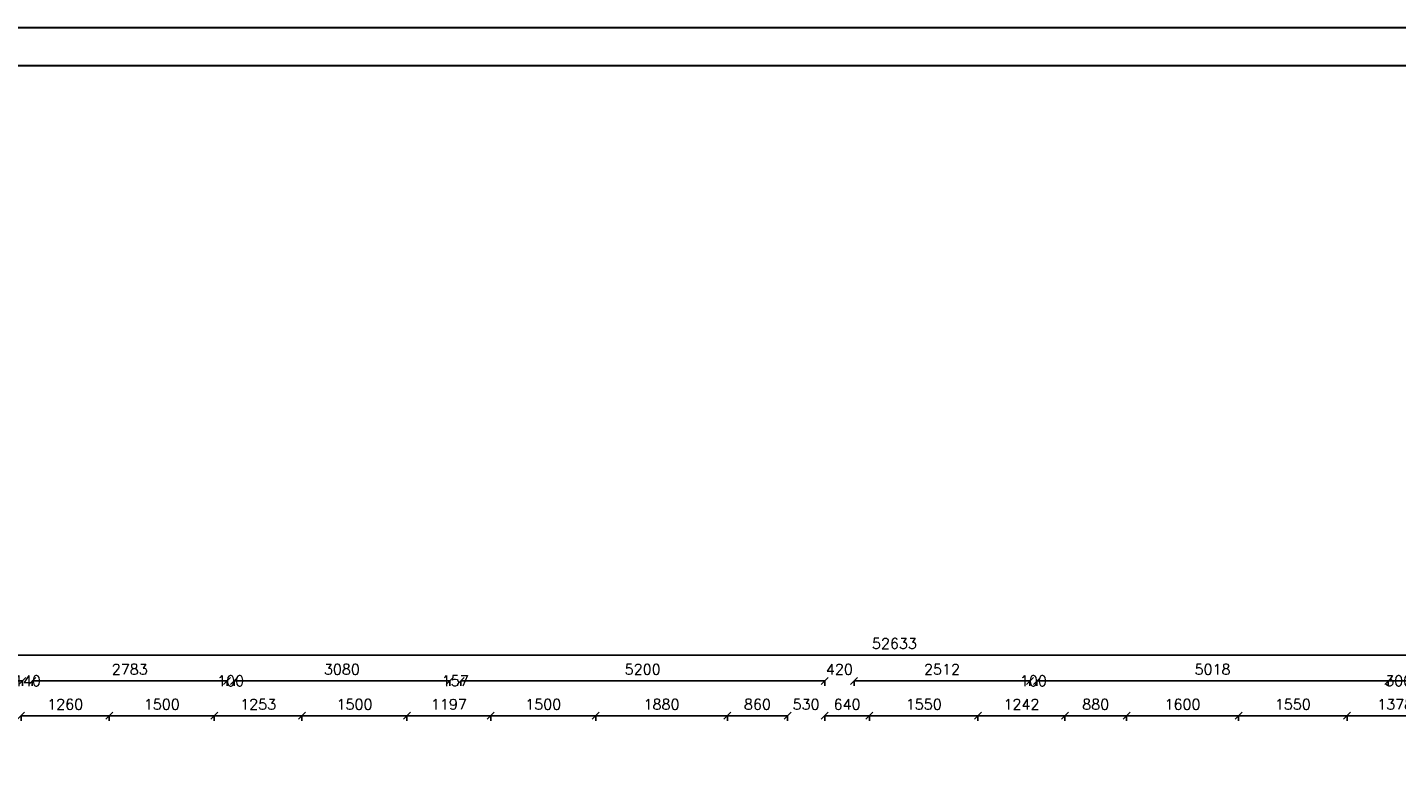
# Model space of a CAD drawing. Header units: millimetres. Extents: x -29041 to 64500, y 110629 to 283923.
# Tile 16 of 49: x 12167 to 31728, y 142860 to 153657. Entities that reach past the tile are written whole.
import ezdxf

# ---------------------------------------------------------------- set-up
doc = ezdxf.new("R2010")
doc.units = ezdxf.units.MM
for name, color, linetype in [('beton', 7, 'Continuous'), ('LC_Rzutnia', 7, 'Continuous'), ('sciany', 7, 'Continuous')]:
    doc.layers.add(name, color=color, linetype=linetype)
doc.layers.add('NIE do druku', color=215, linetype='Continuous', plot=False)
doc.styles.add('TXT 50', font='simplex.shx', dxfattribs={"height": 150})
doc.styles.add('txt150', font='arial.ttf', dxfattribs={"height": 150})
doc.dimstyles.new('wymiary1do50', dxfattribs={"dimtxt": 150, "dimasz": 100, "dimexe": 0.18, "dimexo": 0.066, "dimgap": 90, "dimtad": 1, "dimdec": 0, "dimzin": 0, "dimdsep": 46, "dimtxsty": 'txt150', "dimblk": 'OBLIQUE', "dimcen": 0.09, "dimclrd": 1, "dimclre": 1, "dimadec": 0, "dimazin": 0, "dimtfac": 1, "dimtdec": 0, "dimtix": 1, "dimtofl": 0, "dimtmove": 2, "dimatfit": 3, "dimfxl": 1, "dimtfillclr": 256, "dimtolj": 1, "dimtzin": 0, "dimarcsym": 0})

# ---------------------------------------------------------------- blocks, each defined once
blk = doc.blocks.new('_Oblique')
at = {"layer": 'sciany', "color": 0, "lineweight": -2}
blk.add_line((-0.5, -0.5), (0.5, 0.5), dxfattribs=at)
blk = doc.blocks.new('*D14')
at = {"layer": 'beton', "color": 1, "lineweight": -2}
for p, q in [((-1763, 144445), (-1763, 144683)), ((50870, 144683), (-1763, 144683)), ((50870, 144515), (50870, 144683))]:
    blk.add_line(p, q, dxfattribs=at)
at = {"layer": 'Defpoints', "color": 0}
for p in [(-1763, 144683), (-1763, 144445), (50870, 144515)]:
    blk.add_point(p, dxfattribs=at)
at = {"layer": 'beton', "color": 1, "lineweight": -2, "xscale": 100, "yscale": 100, "zscale": 100, "rotation": 180}
blk.add_blockref('_Oblique', (-1763, 144683), dxfattribs=at)
at = {"layer": 'beton', "color": 1, "lineweight": -2, "xscale": 100, "yscale": 100, "zscale": 100}
blk.add_blockref('_Oblique', (50870, 144683), dxfattribs=at)
at = {"layer": 'beton', "color": 0, "insert": (24554, 144848), "char_height": 150, "attachment_point": 5, "style": 'TXT 50'}
blk.add_mtext('\\A1;52633', dxfattribs=at)
blk = doc.blocks.new('*D23')
at = {"layer": 'beton', "color": 1, "lineweight": -2}
for p, q in [((12097, 144315), (11997, 144315)), ((12097, 144245), (12097, 144315)), ((12237, 144245), (12237, 144315)), ((12237, 144315), (12337, 144315))]:
    blk.add_line(p, q, dxfattribs=at)
at = {"layer": 'Defpoints', "color": 0}
for p in [(12097, 144245), (12237, 144315), (12237, 144245)]:
    blk.add_point(p, dxfattribs=at)
at = {"layer": 'beton', "color": 1, "lineweight": -2, "xscale": 100, "yscale": 100, "zscale": 100}
blk.add_blockref('_Oblique', (12097, 144315), dxfattribs=at)
at = {"layer": 'beton', "color": 1, "lineweight": -2, "xscale": 100, "yscale": 100, "zscale": 100, "rotation": 180}
blk.add_blockref('_Oblique', (12237, 144315), dxfattribs=at)
at = {"layer": 'beton', "color": 0, "insert": (12167, 144315), "char_height": 150, "attachment_point": 5, "style": 'TXT 50'}
blk.add_mtext('\\A1;140', dxfattribs=at)
blk = doc.blocks.new('*D24')
at = {"layer": 'beton', "color": 1, "lineweight": -2}
for p, q in [((12237, 144245), (12237, 144315)), ((12237, 144315), (15020, 144315)), ((15020, 144245), (15020, 144315))]:
    blk.add_line(p, q, dxfattribs=at)
at = {"layer": 'Defpoints', "color": 0}
for p in [(12237, 144245), (15020, 144315), (15020, 144245)]:
    blk.add_point(p, dxfattribs=at)
at = {"layer": 'beton', "color": 1, "lineweight": -2, "xscale": 100, "yscale": 100, "zscale": 100, "rotation": 180}
blk.add_blockref('_Oblique', (12237, 144315), dxfattribs=at)
at = {"layer": 'beton', "color": 1, "lineweight": -2, "xscale": 100, "yscale": 100, "zscale": 100}
blk.add_blockref('_Oblique', (15020, 144315), dxfattribs=at)
at = {"layer": 'beton', "color": 0, "insert": (13629, 144480), "char_height": 150, "attachment_point": 5, "style": 'TXT 50'}
blk.add_mtext('\\A1;2783', dxfattribs=at)
blk = doc.blocks.new('*D25')
at = {"layer": 'beton', "color": 1, "lineweight": -2}
for p, q in [((15020, 144315), (14920, 144315)), ((15020, 144245), (15020, 144315)), ((15120, 144245), (15120, 144315)), ((15120, 144315), (15220, 144315))]:
    blk.add_line(p, q, dxfattribs=at)
at = {"layer": 'Defpoints', "color": 0}
for p in [(15020, 144315), (15020, 144245), (15120, 144245)]:
    blk.add_point(p, dxfattribs=at)
at = {"layer": 'beton', "color": 1, "lineweight": -2, "xscale": 100, "yscale": 100, "zscale": 100}
blk.add_blockref('_Oblique', (15020, 144315), dxfattribs=at)
at = {"layer": 'beton', "color": 1, "lineweight": -2, "xscale": 100, "yscale": 100, "zscale": 100, "rotation": 180}
blk.add_blockref('_Oblique', (15120, 144315), dxfattribs=at)
at = {"layer": 'beton', "color": 0, "insert": (15070, 144315), "char_height": 150, "attachment_point": 5, "style": 'TXT 50'}
blk.add_mtext('\\A1;100', dxfattribs=at)
blk = doc.blocks.new('*D26')
at = {"layer": 'beton', "color": 1, "lineweight": -2}
for p, q in [((15120, 144245), (15120, 144315)), ((15120, 144315), (18200, 144315)), ((18200, 144245), (18200, 144315))]:
    blk.add_line(p, q, dxfattribs=at)
at = {"layer": 'Defpoints', "color": 0}
for p in [(15120, 144245), (18200, 144315), (18200, 144245)]:
    blk.add_point(p, dxfattribs=at)
at = {"layer": 'beton', "color": 1, "lineweight": -2, "xscale": 100, "yscale": 100, "zscale": 100, "rotation": 180}
blk.add_blockref('_Oblique', (15120, 144315), dxfattribs=at)
at = {"layer": 'beton', "color": 1, "lineweight": -2, "xscale": 100, "yscale": 100, "zscale": 100}
blk.add_blockref('_Oblique', (18200, 144315), dxfattribs=at)
at = {"layer": 'beton', "color": 0, "insert": (16660, 144480), "char_height": 150, "attachment_point": 5, "style": 'TXT 50'}
blk.add_mtext('\\A1;3080', dxfattribs=at)
blk = doc.blocks.new('*D27')
at = {"layer": 'beton', "color": 1, "lineweight": -2}
for p, q in [((18200, 144315), (18100, 144315)), ((18200, 144245), (18200, 144315)), ((18357, 144245), (18357, 144315)), ((18357, 144315), (18457, 144315))]:
    blk.add_line(p, q, dxfattribs=at)
at = {"layer": 'Defpoints', "color": 0}
for p in [(18200, 144245), (18357, 144315), (18357, 144245)]:
    blk.add_point(p, dxfattribs=at)
at = {"layer": 'beton', "color": 1, "lineweight": -2, "xscale": 100, "yscale": 100, "zscale": 100}
blk.add_blockref('_Oblique', (18200, 144315), dxfattribs=at)
at = {"layer": 'beton', "color": 1, "lineweight": -2, "xscale": 100, "yscale": 100, "zscale": 100, "rotation": 180}
blk.add_blockref('_Oblique', (18357, 144315), dxfattribs=at)
at = {"layer": 'beton', "color": 0, "insert": (18279, 144315), "char_height": 150, "attachment_point": 5, "style": 'TXT 50'}
blk.add_mtext('\\A1;157', dxfattribs=at)
blk = doc.blocks.new('*D28')
at = {"layer": 'beton', "color": 1, "lineweight": -2}
for p, q in [((18357, 144245), (18357, 144315)), ((18357, 144315), (23557, 144315)), ((23557, 144245), (23557, 144315))]:
    blk.add_line(p, q, dxfattribs=at)
at = {"layer": 'Defpoints', "color": 0}
for p in [(18357, 144245), (23557, 144315), (23557, 144245)]:
    blk.add_point(p, dxfattribs=at)
at = {"layer": 'beton', "color": 1, "lineweight": -2, "xscale": 100, "yscale": 100, "zscale": 100, "rotation": 180}
blk.add_blockref('_Oblique', (18357, 144315), dxfattribs=at)
at = {"layer": 'beton', "color": 1, "lineweight": -2, "xscale": 100, "yscale": 100, "zscale": 100}
blk.add_blockref('_Oblique', (23557, 144315), dxfattribs=at)
at = {"layer": 'beton', "color": 0, "insert": (20957, 144480), "char_height": 150, "attachment_point": 5, "style": 'TXT 50'}
blk.add_mtext('\\A1;5200', dxfattribs=at)
blk = doc.blocks.new('*D29')
at = {"layer": 'beton', "color": 1, "lineweight": -2}
for p, q in [((23557, 144315), (23457, 144315)), ((23557, 144245), (23557, 144315)), ((23977, 144245), (23977, 144315)), ((23977, 144315), (24077, 144315))]:
    blk.add_line(p, q, dxfattribs=at)
at = {"layer": 'Defpoints', "color": 0}
for p in [(23557, 144245), (23977, 144315), (23977, 144245)]:
    blk.add_point(p, dxfattribs=at)
at = {"layer": 'beton', "color": 1, "lineweight": -2, "xscale": 100, "yscale": 100, "zscale": 100}
blk.add_blockref('_Oblique', (23557, 144315), dxfattribs=at)
at = {"layer": 'beton', "color": 1, "lineweight": -2, "xscale": 100, "yscale": 100, "zscale": 100, "rotation": 180}
blk.add_blockref('_Oblique', (23977, 144315), dxfattribs=at)
at = {"layer": 'beton', "color": 0, "insert": (23767, 144480), "char_height": 150, "attachment_point": 5, "style": 'TXT 50'}
blk.add_mtext('\\A1;420', dxfattribs=at)
blk = doc.blocks.new('*D30')
at = {"layer": 'beton', "color": 1, "lineweight": -2}
for p, q in [((23977, 144245), (23977, 144315)), ((23977, 144315), (26489, 144315)), ((26489, 144245), (26489, 144315))]:
    blk.add_line(p, q, dxfattribs=at)
at = {"layer": 'Defpoints', "color": 0}
for p in [(23977, 144245), (26489, 144315), (26489, 144245)]:
    blk.add_point(p, dxfattribs=at)
at = {"layer": 'beton', "color": 1, "lineweight": -2, "xscale": 100, "yscale": 100, "zscale": 100, "rotation": 180}
blk.add_blockref('_Oblique', (23977, 144315), dxfattribs=at)
at = {"layer": 'beton', "color": 1, "lineweight": -2, "xscale": 100, "yscale": 100, "zscale": 100}
blk.add_blockref('_Oblique', (26489, 144315), dxfattribs=at)
at = {"layer": 'beton', "color": 0, "insert": (25233, 144480), "char_height": 150, "attachment_point": 5, "style": 'TXT 50'}
blk.add_mtext('\\A1;2512', dxfattribs=at)
blk = doc.blocks.new('*D31')
at = {"layer": 'beton', "color": 1, "lineweight": -2}
for p, q in [((26489, 144315), (26389, 144315)), ((26489, 144245), (26489, 144315)), ((26589, 144245), (26589, 144315)), ((26589, 144315), (26689, 144315))]:
    blk.add_line(p, q, dxfattribs=at)
at = {"layer": 'Defpoints', "color": 0}
for p in [(26489, 144245), (26589, 144315), (26589, 144245)]:
    blk.add_point(p, dxfattribs=at)
at = {"layer": 'beton', "color": 1, "lineweight": -2, "xscale": 100, "yscale": 100, "zscale": 100}
blk.add_blockref('_Oblique', (26489, 144315), dxfattribs=at)
at = {"layer": 'beton', "color": 1, "lineweight": -2, "xscale": 100, "yscale": 100, "zscale": 100, "rotation": 180}
blk.add_blockref('_Oblique', (26589, 144315), dxfattribs=at)
at = {"layer": 'beton', "color": 0, "insert": (26539, 144315), "char_height": 150, "attachment_point": 5, "style": 'TXT 50'}
blk.add_mtext('\\A1;100', dxfattribs=at)
blk = doc.blocks.new('*D32')
at = {"layer": 'beton', "color": 1, "lineweight": -2}
for p, q in [((26589, 144245), (26589, 144315)), ((26589, 144315), (31607, 144315)), ((31607, 144245), (31607, 144315))]:
    blk.add_line(p, q, dxfattribs=at)
at = {"layer": 'Defpoints', "color": 0}
for p in [(26589, 144245), (31607, 144315), (31607, 144245)]:
    blk.add_point(p, dxfattribs=at)
at = {"layer": 'beton', "color": 1, "lineweight": -2, "xscale": 100, "yscale": 100, "zscale": 100, "rotation": 180}
blk.add_blockref('_Oblique', (26589, 144315), dxfattribs=at)
at = {"layer": 'beton', "color": 1, "lineweight": -2, "xscale": 100, "yscale": 100, "zscale": 100}
blk.add_blockref('_Oblique', (31607, 144315), dxfattribs=at)
at = {"layer": 'beton', "color": 0, "insert": (29098, 144480), "char_height": 150, "attachment_point": 5, "style": 'TXT 50'}
blk.add_mtext('\\A1;5018', dxfattribs=at)
blk = doc.blocks.new('*D33')
at = {"layer": 'beton', "color": 1, "lineweight": -2}
for p, q in [((31607, 144245), (31607, 144315)), ((31607, 144315), (31907, 144315)), ((31907, 144245), (31907, 144315))]:
    blk.add_line(p, q, dxfattribs=at)
at = {"layer": 'Defpoints', "color": 0}
for p in [(31607, 144245), (31907, 144315), (31907, 144245)]:
    blk.add_point(p, dxfattribs=at)
at = {"layer": 'beton', "color": 1, "lineweight": -2, "xscale": 100, "yscale": 100, "zscale": 100, "rotation": 180}
blk.add_blockref('_Oblique', (31607, 144315), dxfattribs=at)
at = {"layer": 'beton', "color": 1, "lineweight": -2, "xscale": 100, "yscale": 100, "zscale": 100}
blk.add_blockref('_Oblique', (31907, 144315), dxfattribs=at)
at = {"layer": 'beton', "color": 0, "insert": (31757, 144315), "char_height": 150, "attachment_point": 5, "style": 'TXT 50'}
blk.add_mtext('\\A1;300', dxfattribs=at)
blk = doc.blocks.new('*D47')
at = {"layer": 'beton', "color": 1, "lineweight": -2}
for p, q in [((12077, 143745), (12077, 143815)), ((12077, 143815), (13337, 143815)), ((13337, 143745), (13337, 143815))]:
    blk.add_line(p, q, dxfattribs=at)
at = {"layer": 'Defpoints', "color": 0}
for p in [(13337, 143815), (12077, 143745), (13337, 143745)]:
    blk.add_point(p, dxfattribs=at)
at = {"layer": 'beton', "color": 1, "lineweight": -2, "xscale": 100, "yscale": 100, "zscale": 100, "rotation": 180}
blk.add_blockref('_Oblique', (12077, 143815), dxfattribs=at)
at = {"layer": 'beton', "color": 1, "lineweight": -2, "xscale": 100, "yscale": 100, "zscale": 100}
blk.add_blockref('_Oblique', (13337, 143815), dxfattribs=at)
at = {"layer": 'beton', "color": 0, "insert": (12707, 143980), "char_height": 150, "attachment_point": 5, "style": 'TXT 50'}
blk.add_mtext('\\A1;1260', dxfattribs=at)
blk = doc.blocks.new('*D48')
at = {"layer": 'beton', "color": 1, "lineweight": -2}
for p, q in [((13337, 143745), (13337, 143815)), ((13337, 143815), (14837, 143815)), ((14837, 143745), (14837, 143815))]:
    blk.add_line(p, q, dxfattribs=at)
at = {"layer": 'Defpoints', "color": 0}
for p in [(14837, 143815), (13337, 143745), (14837, 143745)]:
    blk.add_point(p, dxfattribs=at)
at = {"layer": 'beton', "color": 1, "lineweight": -2, "xscale": 100, "yscale": 100, "zscale": 100, "rotation": 180}
blk.add_blockref('_Oblique', (13337, 143815), dxfattribs=at)
at = {"layer": 'beton', "color": 1, "lineweight": -2, "xscale": 100, "yscale": 100, "zscale": 100}
blk.add_blockref('_Oblique', (14837, 143815), dxfattribs=at)
at = {"layer": 'beton', "color": 0, "insert": (14087, 143980), "char_height": 150, "attachment_point": 5, "style": 'TXT 50'}
blk.add_mtext('\\A1;1500', dxfattribs=at)
blk = doc.blocks.new('*D49')
at = {"layer": 'beton', "color": 1, "lineweight": -2}
for p, q in [((14837, 143745), (14837, 143815)), ((14837, 143815), (16090, 143815)), ((16090, 143745), (16090, 143815))]:
    blk.add_line(p, q, dxfattribs=at)
at = {"layer": 'Defpoints', "color": 0}
for p in [(16090, 143815), (14837, 143745), (16090, 143745)]:
    blk.add_point(p, dxfattribs=at)
at = {"layer": 'beton', "color": 1, "lineweight": -2, "xscale": 100, "yscale": 100, "zscale": 100, "rotation": 180}
blk.add_blockref('_Oblique', (14837, 143815), dxfattribs=at)
at = {"layer": 'beton', "color": 1, "lineweight": -2, "xscale": 100, "yscale": 100, "zscale": 100}
blk.add_blockref('_Oblique', (16090, 143815), dxfattribs=at)
at = {"layer": 'beton', "color": 0, "insert": (15464, 143980), "char_height": 150, "attachment_point": 5, "style": 'TXT 50'}
blk.add_mtext('\\A1;1253', dxfattribs=at)
blk = doc.blocks.new('*D50')
at = {"layer": 'beton', "color": 1, "lineweight": -2}
for p, q in [((16090, 143745), (16090, 143815)), ((16090, 143815), (17590, 143815)), ((17590, 143745), (17590, 143815))]:
    blk.add_line(p, q, dxfattribs=at)
at = {"layer": 'Defpoints', "color": 0}
for p in [(17590, 143815), (16090, 143745), (17590, 143745)]:
    blk.add_point(p, dxfattribs=at)
at = {"layer": 'beton', "color": 1, "lineweight": -2, "xscale": 100, "yscale": 100, "zscale": 100, "rotation": 180}
blk.add_blockref('_Oblique', (16090, 143815), dxfattribs=at)
at = {"layer": 'beton', "color": 1, "lineweight": -2, "xscale": 100, "yscale": 100, "zscale": 100}
blk.add_blockref('_Oblique', (17590, 143815), dxfattribs=at)
at = {"layer": 'beton', "color": 0, "insert": (16840, 143980), "char_height": 150, "attachment_point": 5, "style": 'TXT 50'}
blk.add_mtext('\\A1;1500', dxfattribs=at)
blk = doc.blocks.new('*D51')
at = {"layer": 'beton', "color": 1, "lineweight": -2}
for p, q in [((17590, 143745), (17590, 143815)), ((17590, 143815), (18787, 143815)), ((18787, 143745), (18787, 143815))]:
    blk.add_line(p, q, dxfattribs=at)
at = {"layer": 'Defpoints', "color": 0}
for p in [(18787, 143815), (17590, 143745), (18787, 143745)]:
    blk.add_point(p, dxfattribs=at)
at = {"layer": 'beton', "color": 1, "lineweight": -2, "xscale": 100, "yscale": 100, "zscale": 100, "rotation": 180}
blk.add_blockref('_Oblique', (17590, 143815), dxfattribs=at)
at = {"layer": 'beton', "color": 1, "lineweight": -2, "xscale": 100, "yscale": 100, "zscale": 100}
blk.add_blockref('_Oblique', (18787, 143815), dxfattribs=at)
at = {"layer": 'beton', "color": 0, "insert": (18189, 143980), "char_height": 150, "attachment_point": 5, "style": 'TXT 50'}
blk.add_mtext('\\A1;1197', dxfattribs=at)
blk = doc.blocks.new('*D52')
at = {"layer": 'beton', "color": 1, "lineweight": -2}
for p, q in [((18787, 143745), (18787, 143815)), ((18787, 143815), (20287, 143815)), ((20287, 143745), (20287, 143815))]:
    blk.add_line(p, q, dxfattribs=at)
at = {"layer": 'Defpoints', "color": 0}
for p in [(20287, 143815), (18787, 143745), (20287, 143745)]:
    blk.add_point(p, dxfattribs=at)
at = {"layer": 'beton', "color": 1, "lineweight": -2, "xscale": 100, "yscale": 100, "zscale": 100, "rotation": 180}
blk.add_blockref('_Oblique', (18787, 143815), dxfattribs=at)
at = {"layer": 'beton', "color": 1, "lineweight": -2, "xscale": 100, "yscale": 100, "zscale": 100}
blk.add_blockref('_Oblique', (20287, 143815), dxfattribs=at)
at = {"layer": 'beton', "color": 0, "insert": (19537, 143980), "char_height": 150, "attachment_point": 5, "style": 'TXT 50'}
blk.add_mtext('\\A1;1500', dxfattribs=at)
blk = doc.blocks.new('*D53')
at = {"layer": 'beton', "color": 1, "lineweight": -2}
for p, q in [((20287, 143815), (20287, 143815)), ((20287, 143815), (22167, 143815)), ((22167, 143745), (22167, 143815))]:
    blk.add_line(p, q, dxfattribs=at)
at = {"layer": 'Defpoints', "color": 0}
for p in [(20287, 143815), (22167, 143815), (22167, 143745)]:
    blk.add_point(p, dxfattribs=at)
at = {"layer": 'beton', "color": 1, "lineweight": -2, "xscale": 100, "yscale": 100, "zscale": 100, "rotation": 180}
blk.add_blockref('_Oblique', (20287, 143815), dxfattribs=at)
at = {"layer": 'beton', "color": 1, "lineweight": -2, "xscale": 100, "yscale": 100, "zscale": 100}
blk.add_blockref('_Oblique', (22167, 143815), dxfattribs=at)
at = {"layer": 'beton', "color": 0, "insert": (21227, 143980), "char_height": 150, "attachment_point": 5, "style": 'TXT 50'}
blk.add_mtext('\\A1;1880', dxfattribs=at)
blk = doc.blocks.new('*D54')
at = {"layer": 'beton', "color": 1, "lineweight": -2}
for p, q in [((22167, 143745), (22167, 143815)), ((22167, 143815), (23027, 143815)), ((23027, 143745), (23027, 143815))]:
    blk.add_line(p, q, dxfattribs=at)
at = {"layer": 'Defpoints', "color": 0}
for p in [(23027, 143815), (22167, 143745), (23027, 143745)]:
    blk.add_point(p, dxfattribs=at)
at = {"layer": 'beton', "color": 1, "lineweight": -2, "xscale": 100, "yscale": 100, "zscale": 100, "rotation": 180}
blk.add_blockref('_Oblique', (22167, 143815), dxfattribs=at)
at = {"layer": 'beton', "color": 1, "lineweight": -2, "xscale": 100, "yscale": 100, "zscale": 100}
blk.add_blockref('_Oblique', (23027, 143815), dxfattribs=at)
at = {"layer": 'beton', "color": 0, "insert": (22597, 143980), "char_height": 150, "attachment_point": 5, "style": 'TXT 50'}
blk.add_mtext('\\A1;860', dxfattribs=at)
blk = doc.blocks.new('*D55')
at = {"layer": 'beton', "color": 1, "lineweight": -2}
for p, q in [((23027, 143815), (22927, 143815)), ((23027, 143745), (23027, 143815)), ((23557, 143745), (23557, 143815)), ((23557, 143815), (23657, 143815))]:
    blk.add_line(p, q, dxfattribs=at)
at = {"layer": 'Defpoints', "color": 0}
for p in [(23557, 143815), (23027, 143745), (23557, 143745)]:
    blk.add_point(p, dxfattribs=at)
at = {"layer": 'beton', "color": 1, "lineweight": -2, "xscale": 100, "yscale": 100, "zscale": 100}
blk.add_blockref('_Oblique', (23027, 143815), dxfattribs=at)
at = {"layer": 'beton', "color": 1, "lineweight": -2, "xscale": 100, "yscale": 100, "zscale": 100, "rotation": 180}
blk.add_blockref('_Oblique', (23557, 143815), dxfattribs=at)
at = {"layer": 'beton', "color": 0, "insert": (23292, 143980), "char_height": 150, "attachment_point": 5, "style": 'TXT 50'}
blk.add_mtext('\\A1;530', dxfattribs=at)
blk = doc.blocks.new('*D56')
at = {"layer": 'beton', "color": 1, "lineweight": -2}
for p, q in [((23557, 143745), (23557, 143815)), ((23557, 143815), (24197, 143815)), ((24197, 143745), (24197, 143815))]:
    blk.add_line(p, q, dxfattribs=at)
at = {"layer": 'Defpoints', "color": 0}
for p in [(24197, 143815), (23557, 143745), (24197, 143745)]:
    blk.add_point(p, dxfattribs=at)
at = {"layer": 'beton', "color": 1, "lineweight": -2, "xscale": 100, "yscale": 100, "zscale": 100, "rotation": 180}
blk.add_blockref('_Oblique', (23557, 143815), dxfattribs=at)
at = {"layer": 'beton', "color": 1, "lineweight": -2, "xscale": 100, "yscale": 100, "zscale": 100}
blk.add_blockref('_Oblique', (24197, 143815), dxfattribs=at)
at = {"layer": 'beton', "color": 0, "insert": (23877, 143980), "char_height": 150, "attachment_point": 5, "style": 'TXT 50'}
blk.add_mtext('\\A1;640', dxfattribs=at)
blk = doc.blocks.new('*D57')
at = {"layer": 'beton', "color": 1, "lineweight": -2}
for p, q in [((24197, 143745), (24197, 143815)), ((24197, 143815), (25747, 143815)), ((25747, 143745), (25747, 143815))]:
    blk.add_line(p, q, dxfattribs=at)
at = {"layer": 'Defpoints', "color": 0}
for p in [(25747, 143815), (24197, 143745), (25747, 143745)]:
    blk.add_point(p, dxfattribs=at)
at = {"layer": 'beton', "color": 1, "lineweight": -2, "xscale": 100, "yscale": 100, "zscale": 100, "rotation": 180}
blk.add_blockref('_Oblique', (24197, 143815), dxfattribs=at)
at = {"layer": 'beton', "color": 1, "lineweight": -2, "xscale": 100, "yscale": 100, "zscale": 100}
blk.add_blockref('_Oblique', (25747, 143815), dxfattribs=at)
at = {"layer": 'beton', "color": 0, "insert": (24972, 143980), "char_height": 150, "attachment_point": 5, "style": 'TXT 50'}
blk.add_mtext('\\A1;1550', dxfattribs=at)
blk = doc.blocks.new('*D58')
at = {"layer": 'beton', "color": 1, "lineweight": -2}
for p, q in [((25747, 143745), (25747, 143815)), ((25747, 143815), (26989, 143815)), ((26989, 143745), (26989, 143815))]:
    blk.add_line(p, q, dxfattribs=at)
at = {"layer": 'Defpoints', "color": 0}
for p in [(26989, 143815), (25747, 143745), (26989, 143745)]:
    blk.add_point(p, dxfattribs=at)
at = {"layer": 'beton', "color": 1, "lineweight": -2, "xscale": 100, "yscale": 100, "zscale": 100, "rotation": 180}
blk.add_blockref('_Oblique', (25747, 143815), dxfattribs=at)
at = {"layer": 'beton', "color": 1, "lineweight": -2, "xscale": 100, "yscale": 100, "zscale": 100}
blk.add_blockref('_Oblique', (26989, 143815), dxfattribs=at)
at = {"layer": 'beton', "color": 0, "insert": (26368, 143980), "char_height": 150, "attachment_point": 5, "style": 'TXT 50'}
blk.add_mtext('\\A1;1242', dxfattribs=at)
blk = doc.blocks.new('*D59')
at = {"layer": 'beton', "color": 1, "lineweight": -2}
for p, q in [((26989, 143745), (26989, 143815)), ((26989, 143815), (27869, 143815)), ((27869, 143745), (27869, 143815))]:
    blk.add_line(p, q, dxfattribs=at)
at = {"layer": 'Defpoints', "color": 0}
for p in [(27869, 143815), (26989, 143745), (27869, 143745)]:
    blk.add_point(p, dxfattribs=at)
at = {"layer": 'beton', "color": 1, "lineweight": -2, "xscale": 100, "yscale": 100, "zscale": 100, "rotation": 180}
blk.add_blockref('_Oblique', (26989, 143815), dxfattribs=at)
at = {"layer": 'beton', "color": 1, "lineweight": -2, "xscale": 100, "yscale": 100, "zscale": 100}
blk.add_blockref('_Oblique', (27869, 143815), dxfattribs=at)
at = {"layer": 'beton', "color": 0, "insert": (27429, 143980), "char_height": 150, "attachment_point": 5, "style": 'TXT 50'}
blk.add_mtext('\\A1;880', dxfattribs=at)
blk = doc.blocks.new('*D60')
at = {"layer": 'beton', "color": 1, "lineweight": -2}
for p, q in [((27869, 143745), (27869, 143815)), ((27869, 143815), (29469, 143815)), ((29469, 143745), (29469, 143815))]:
    blk.add_line(p, q, dxfattribs=at)
at = {"layer": 'Defpoints', "color": 0}
for p in [(29469, 143815), (27869, 143745), (29469, 143745)]:
    blk.add_point(p, dxfattribs=at)
at = {"layer": 'beton', "color": 1, "lineweight": -2, "xscale": 100, "yscale": 100, "zscale": 100, "rotation": 180}
blk.add_blockref('_Oblique', (27869, 143815), dxfattribs=at)
at = {"layer": 'beton', "color": 1, "lineweight": -2, "xscale": 100, "yscale": 100, "zscale": 100}
blk.add_blockref('_Oblique', (29469, 143815), dxfattribs=at)
at = {"layer": 'beton', "color": 0, "insert": (28669, 143980), "char_height": 150, "attachment_point": 5, "style": 'TXT 50'}
blk.add_mtext('\\A1;1600', dxfattribs=at)
blk = doc.blocks.new('*D61')
at = {"layer": 'beton', "color": 1, "lineweight": -2}
for p, q in [((29469, 143745), (29469, 143815)), ((29469, 143815), (31019, 143815)), ((31019, 143745), (31019, 143815))]:
    blk.add_line(p, q, dxfattribs=at)
at = {"layer": 'Defpoints', "color": 0}
for p in [(31019, 143815), (29469, 143745), (31019, 143745)]:
    blk.add_point(p, dxfattribs=at)
at = {"layer": 'beton', "color": 1, "lineweight": -2, "xscale": 100, "yscale": 100, "zscale": 100, "rotation": 180}
blk.add_blockref('_Oblique', (29469, 143815), dxfattribs=at)
at = {"layer": 'beton', "color": 1, "lineweight": -2, "xscale": 100, "yscale": 100, "zscale": 100}
blk.add_blockref('_Oblique', (31019, 143815), dxfattribs=at)
at = {"layer": 'beton', "color": 0, "insert": (30244, 143980), "char_height": 150, "attachment_point": 5, "style": 'TXT 50'}
blk.add_mtext('\\A1;1550', dxfattribs=at)
blk = doc.blocks.new('*D62')
at = {"layer": 'beton', "color": 1, "lineweight": -2}
for p, q in [((31019, 143745), (31019, 143815)), ((31019, 143815), (32397, 143815)), ((32397, 143745), (32397, 143815))]:
    blk.add_line(p, q, dxfattribs=at)
at = {"layer": 'Defpoints', "color": 0}
for p in [(32397, 143815), (31019, 143745), (32397, 143745)]:
    blk.add_point(p, dxfattribs=at)
at = {"layer": 'beton', "color": 1, "lineweight": -2, "xscale": 100, "yscale": 100, "zscale": 100, "rotation": 180}
blk.add_blockref('_Oblique', (31019, 143815), dxfattribs=at)
at = {"layer": 'beton', "color": 1, "lineweight": -2, "xscale": 100, "yscale": 100, "zscale": 100}
blk.add_blockref('_Oblique', (32397, 143815), dxfattribs=at)
at = {"layer": 'beton', "color": 0, "insert": (31708, 143980), "char_height": 150, "attachment_point": 5, "style": 'TXT 50'}
blk.add_mtext('\\A1;1378', dxfattribs=at)

msp = doc.modelspace()

# ---------------------------------------------------------------- linework, layer by layer
at = {"layer": 'LC_Rzutnia', "lineweight": 30}
msp.add_lwpolyline([(-5020.64439, 153111.97887), (55694.98571, 153111.97887), (55694.98571, 111174.18851), (-5020.64439, 111174.18851)], close=True, dxfattribs=at)
at = {"layer": 'NIE do druku', "lineweight": 30}
msp.add_lwpolyline([(-5565.84305, 153657.17753), (56240.18437, 153657.17753), (56240.18437, 110628.98985), (-5565.84305, 110628.98985)], close=True, dxfattribs=at)

# ---------------------------------------------------------------- dimensions: what is measured, and where the dimension line sits
at = {"layer": 'beton'}
for base, p1, p2, picture, middle in [((-1762.87843, 144682.80935), (50869.97434, 144515.03834), (-1762.87843, 144445.03834), '*D14', (24553.54796, 144847.80935)), ((15020.01035, 144315.03834), (12237.12157, 144245.03834), (15020.01035, 144245.03834), '*D24', (13628.56596, 144480.03834)), ((18200.01035, 144315.03834), (15120.01035, 144245.03834), (18200.01035, 144245.03834), '*D26', (16660.01035, 144480.03834)), ((23557.12157, 144315.03834), (18357.12157, 144245.03834), (23557.12157, 144245.03834), '*D28', (20957.12157, 144480.03834)), ((23977.12157, 144315.03834), (23557.12157, 144245.03834), (23977.12157, 144245.03834), '*D29', (23767.12157, 144480.03834)), ((26488.97904, 144315.03834), (23977.12157, 144245.03834), (26488.97904, 144245.03834), '*D30', (25233.05031, 144480.03834)), ((31607.12157, 144315.03834), (26588.97904, 144245.03834), (31607.12157, 144245.03834), '*D32', (29098.05031, 144480.03834)), ((13337.12157, 143815.03834), (12077.12157, 143745.03834), (13337.12157, 143745.03834), '*D47', (12707.12157, 143980.03834)), ((14837.12157, 143815.03834), (13337.12157, 143745.03834), (14837.12157, 143745.03834), '*D48', (14087.12157, 143980.03834)), ((16090.01035, 143815.03834), (14837.12157, 143745.03834), (16090.01035, 143745.03834), '*D49', (15463.56596, 143980.03834)), ((17590.01035, 143815.03834), (16090.01035, 143745.03834), (17590.01035, 143745.03834), '*D50', (16840.01035, 143980.03834)), ((18787.12157, 143815.03834), (17590.01035, 143745.03834), (18787.12157, 143745.03834), '*D51', (18188.56596, 143980.03834)), ((20287.12157, 143815.03834), (18787.12157, 143745.03834), (20287.12157, 143745.03834), '*D52', (19537.12157, 143980.03834)), ((22167.12157, 143815.03834), (20287.12157, 143815.03834), (22167.12157, 143745.03834), '*D53', (21227.12157, 143980.03834)), ((23027.12157, 143815.03834), (22167.12157, 143745.03834), (23027.12157, 143745.03834), '*D54', (22597.12157, 143980.03834)), ((23557.12157, 143815.03834), (23027.12157, 143745.03834), (23557.12157, 143745.03834), '*D55', (23292.12157, 143980.03834)), ((24197.12157, 143815.03834), (23557.12157, 143745.03834), (24197.12157, 143745.03834), '*D56', (23877.12157, 143980.03834)), ((25747.12157, 143815.03834), (24197.12157, 143745.03834), (25747.12157, 143745.03834), '*D57', (24972.12157, 143980.03834)), ((26988.97904, 143815.03834), (25747.12157, 143745.03834), (26988.97904, 143745.03834), '*D58', (26368.05031, 143980.03834)), ((27868.97904, 143815.03834), (26988.97904, 143745.03834), (27868.97904, 143745.03834), '*D59', (27428.97904, 143980.03834)), ((29468.97904, 143815.03834), (27868.97904, 143745.03834), (29468.97904, 143745.03834), '*D60', (28668.97904, 143980.03834)), ((31018.97904, 143815.03834), (29468.97904, 143745.03834), (31018.97904, 143745.03834), '*D61', (30243.97904, 143980.03834)), ((32397.12157, 143815.03834), (31018.97904, 143745.03834), (32397.12157, 143745.03834), '*D62', (31708.05031, 143980.03834))]:
    dim = msp.add_linear_dim(base=base, p1=p1, p2=p2, dimstyle='wymiary1do50', override={"dimtxsty": 'TXT 50'}, dxfattribs=at)
    dim.commit()
    dim.dimension.update_dxf_attribs({"geometry": picture, "text_midpoint": middle})
for base, p1, p2, picture, middle in [((12237.12157, 144315.03834), (12097.12157, 144245.03834), (12237.12157, 144245.03834), '*D23', (12167.12157, 144315.03834)), ((15020.01035, 144315.03834), (15120.01035, 144245.03834), (15020.01035, 144245.03834), '*D25', (15070.01035, 144315.03834)), ((18357.12157, 144315.03834), (18200.01035, 144245.03834), (18357.12157, 144245.03834), '*D27', (18278.56596, 144315.03834)), ((26588.97904, 144315.03834), (26488.97904, 144245.03834), (26588.97904, 144245.03834), '*D31', (26538.97904, 144315.03834)), ((31907.12157, 144315.03834), (31607.12157, 144245.03834), (31907.12157, 144245.03834), '*D33', (31757.12157, 144315.03834))]:
    dim = msp.add_linear_dim(base=base, p1=p1, p2=p2, dimstyle='wymiary1do50', override={"dimtxsty": 'TXT 50'}, dxfattribs=at)
    dim.commit()
    dim.dimension.update_dxf_attribs({"geometry": picture, "text_midpoint": middle, "dimtype": 160})

doc.saveas('drawing.dxf')
